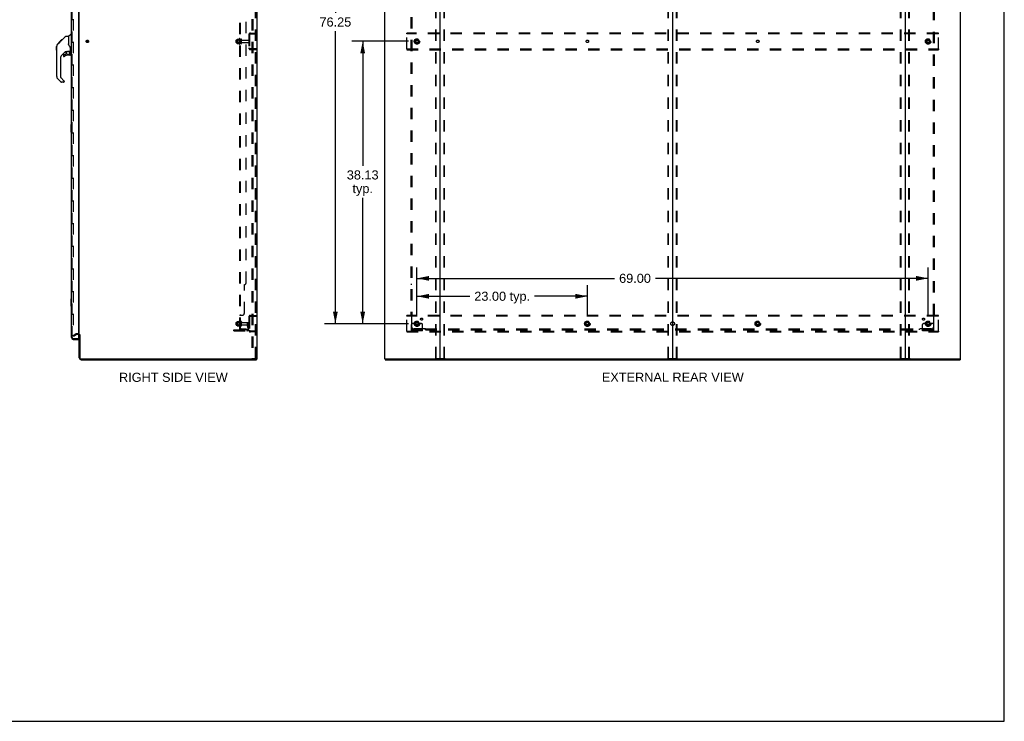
# Model space of a CAD drawing. Header units: inches. Extents: x 0 to 278, y 0 to 180.
# Tile 70 of 76: x 145 to 278, y 0 to 95. Entities that reach past the tile are written whole.
import ezdxf

# ---------------------------------------------------------------- set-up
doc = ezdxf.new("R2010")
doc.units = ezdxf.units.IN
doc.header["$LTSCALE"] = 15.310625
doc.header["$MEASUREMENT"] = 0
doc.linetypes.add('DOT', pattern=[0.2, 0.1, -0.1])
doc.linetypes.add('HIDDEN', pattern=[0.2, 0.1, -0.1])
doc.layers.get('0').update_dxf_attribs({"linetype": 'CONTINUOUS'})
for name, color, linetype in [('DEFAULT_2', 8, 'HIDDEN'), ('DIMENSIONS', 7, 'CONTINUOUS'), ('LEFTHAND_DOOR_ASSEMBLY', 7, 'CONTINUOUS'), ('RIGHTHAND_DOOR_ASSEMBLY', 7, 'CONTINUOUS'), ('SUBPANEL', 7, 'CONTINUOUS')]:
    doc.layers.add(name, color=color, linetype=linetype)
doc.styles.get("Standard").update_dxf_attribs({"font": 'arial.ttf'})
doc.dimstyles.new('DIMSTYLE_1', dxfattribs={"dimtxt": 1.228125, "dimasz": 1.6375, "dimexe": 0.09, "dimexo": 0.07, "dimgap": 0.0375, "dimtad": 0, "dimtih": 1, "dimtoh": 1, "dimzin": 4, "dimdsep": 46, "dimtxsty": 'Standard', "dimblk": '_FILLED', "dimblk1": '_FILLED', "dimblk2": '_FILLED', "dimcen": 0.09, "dimadec": 3, "dimazin": 1, "dimtfac": 1, "dimtdec": 3, "dimtofl": 0, "dimtmove": 0, "dimatfit": 3, "dimldrblk": '_FILLED', "dimfxl": 0, "dimtolj": 1, "dimtzin": 4, "dimarcsym": 0})

# ---------------------------------------------------------------- blocks, each defined once
blk = doc.blocks.new('_FILLED')
at = {"color": 0, "linetype": 'ByBlock'}
blk.add_solid([(0, 0), (-1, 0.2), (-1, -0.2)], dxfattribs=at)
blk = doc.blocks.new('*D2')
at = {"layer": 'DIMENSIONS', "color": 2, "linetype": 'Continuous'}
for p, q in [((152.53, 126.38), (157.47, 126.38)), ((175.16, 126.38), (170.22, 126.38))]:
    blk.add_line(p, q, dxfattribs=at)
at = {"layer": 'DIMENSIONS', "color": 2, "linetype": 'Continuous', "xscale": 1.6375, "yscale": 1.6375, "zscale": 1.6375, "rotation": 180}
blk.add_blockref('_FILLED', (152.53, 126.38), dxfattribs=at)
at = {"layer": 'DIMENSIONS', "color": 2, "linetype": 'Continuous', "xscale": 1.6375, "yscale": 1.6375, "zscale": 1.6375}
blk.add_blockref('_FILLED', (175.16, 126.38), dxfattribs=at)
at = {"layer": 'DIMENSIONS', "color": 2, "linetype": 'Continuous', "insert": (163.84, 127), "char_height": 1.2281, "width": 11.5234, "attachment_point": 2, "line_spacing_factor": 0.9}
blk.add_mtext('22.63 USABLE\\PDEPTH', dxfattribs=at)
blk = doc.blocks.new('*D3')
at = {"layer": 'DIMENSIONS', "color": 2, "linetype": 'Continuous'}
for p, q in [((199.09, 54.68), (199.09, 58.88)), ((222.09, 54.68), (222.09, 58.88)), ((199.09, 57.4), (206.22, 57.4)), ((222.09, 57.4), (214.97, 57.4))]:
    blk.add_line(p, q, dxfattribs=at)
at = {"layer": 'DIMENSIONS', "color": 2, "linetype": 'Continuous', "xscale": 1.6375, "yscale": 1.6375, "zscale": 1.6375, "rotation": 180}
blk.add_blockref('_FILLED', (199.09, 57.4), dxfattribs=at)
at = {"layer": 'DIMENSIONS', "color": 2, "linetype": 'Continuous', "xscale": 1.6375, "yscale": 1.6375, "zscale": 1.6375}
blk.add_blockref('_FILLED', (222.09, 57.4), dxfattribs=at)
at = {"layer": 'DIMENSIONS', "color": 2, "linetype": 'Continuous', "insert": (210.59, 58.02), "char_height": 1.228, "width": 7.5285, "attachment_point": 2, "line_spacing_factor": 0.9}
blk.add_mtext('23.00 typ.', dxfattribs=at)
blk = doc.blocks.new('*D4')
at = {"layer": 'DIMENSIONS', "color": 2, "linetype": 'Continuous'}
for p, q in [((197.95, 129.95), (186.59, 129.95)), ((188.07, 129.95), (188.07, 95.66)), ((188.07, 53.7), (188.07, 93.21)), ((197.95, 53.7), (186.59, 53.7))]:
    blk.add_line(p, q, dxfattribs=at)
at = {"layer": 'DIMENSIONS', "color": 2, "linetype": 'Continuous', "xscale": 1.6375, "yscale": 1.6375, "zscale": 1.6375}
for p, rotation in [((188.07, 129.95), 90), ((188.07, 53.7), 270)]:
    blk.add_blockref('_FILLED', p, dxfattribs=dict(at, rotation=rotation))
at = {"layer": 'DIMENSIONS', "color": 2, "linetype": 'Continuous', "insert": (188.07, 95.05), "char_height": 1.228, "width": 4.2916, "attachment_point": 2, "line_spacing_factor": 0.9}
blk.add_mtext('76.25', dxfattribs=at)
blk = doc.blocks.new('*D5')
at = {"layer": 'DIMENSIONS', "color": 2, "linetype": 'Continuous'}
for p, q in [((199.09, 54.68), (199.09, 61.3)), ((268.09, 54.68), (268.09, 61.3)), ((199.09, 59.82), (225.76, 59.82)), ((268.09, 59.82), (231.28, 59.82))]:
    blk.add_line(p, q, dxfattribs=at)
at = {"layer": 'DIMENSIONS', "color": 2, "linetype": 'Continuous', "xscale": 1.6375, "yscale": 1.6375, "zscale": 1.6375, "rotation": 180}
blk.add_blockref('_FILLED', (199.09, 59.82), dxfattribs=at)
at = {"layer": 'DIMENSIONS', "color": 2, "linetype": 'Continuous', "xscale": 1.6375, "yscale": 1.6375, "zscale": 1.6375}
blk.add_blockref('_FILLED', (268.09, 59.82), dxfattribs=at)
at = {"layer": 'DIMENSIONS', "color": 2, "linetype": 'Continuous', "insert": (228.52, 60.44), "char_height": 1.228, "width": 4.2916, "attachment_point": 2, "line_spacing_factor": 0.9}
blk.add_mtext('69.00', dxfattribs=at)
blk = doc.blocks.new('*D6')
at = {"layer": 'DIMENSIONS', "color": 2, "linetype": 'Continuous'}
for p, q in [((197.95, 91.83), (190.29, 91.83)), ((191.76, 91.83), (191.76, 75.01)), ((191.76, 53.7), (191.76, 70.71)), ((197.95, 53.7), (190.29, 53.7))]:
    blk.add_line(p, q, dxfattribs=at)
at = {"layer": 'DIMENSIONS', "color": 2, "linetype": 'Continuous', "xscale": 1.6375, "yscale": 1.6375, "zscale": 1.6375}
for p, rotation in [((191.76, 91.83), 90), ((191.76, 53.7), 270)]:
    blk.add_blockref('_FILLED', p, dxfattribs=dict(at, rotation=rotation))
at = {"layer": 'DIMENSIONS', "color": 2, "linetype": 'Continuous', "insert": (191.76, 74.4), "char_height": 1.228, "width": 4.2916, "attachment_point": 2, "line_spacing_factor": 0.9}
blk.add_mtext('38.13\\Ptyp.', dxfattribs=at)

msp = doc.modelspace()

# ---------------------------------------------------------------- linework, layer by layer
at = {"color": 7, "linetype": 'Continuous'}
for p, q in [((278.375, 0), (278.375, 180.125)), ((233.594, 134.682), (233.594, 48.97)), ((177.395, 48.93), (177.429, 48.93)), ((177.433, 48.93), (177.433, 48.826)), ((194.771, 48.93), (194.771, 48.826)), ((194.78, 48.93), (194.809, 48.93)), ((202.179, 48.93), (265.009, 48.93)), ((272.379, 48.93), (272.408, 48.93)), ((272.417, 48.93), (272.417, 48.826)), ((0, 0), (278.375, 0))]:
    msp.add_line(p, q, dxfattribs=at)
at = {"color": 3, "linetype": 'Continuous'}
for p, q in [((177.485, 134.722), (177.485, 48.93)), ((194.719, 134.722), (194.719, 48.93)), ((202.219, 48.97), (202.219, 134.682)), ((264.969, 134.682), (264.969, 48.97)), ((272.469, 48.93), (272.469, 134.722)), ((153.485, 52.274), (153.485, 131.378)), ((153.485, 49.072), (153.485, 52.222)), ((153.589, 52.233), (153.589, 49.072)), ((153.732, 48.93), (177.395, 48.93)), ((153.732, 48.826), (177.433, 48.826)), ((177.485, 48.93), (177.429, 48.93)), ((194.78, 48.93), (194.719, 48.93)), ((194.771, 48.826), (272.417, 48.826)), ((194.809, 48.93), (202.179, 48.93)), ((265.009, 48.93), (272.379, 48.93)), ((272.408, 48.93), (272.469, 48.93))]:
    msp.add_line(p, q, dxfattribs=at)
for centre, radius, start, end in [((153.343, 52.079), 0.142, 0, 63.51872), ((153.732, 49.072), 0.246, 180, 270), ((153.732, 49.072), 0.142, 180, 270), ((202.179, 48.97), 0.04, 270, 360), ((265.009, 48.97), 0.04, 180, 270)]:
    msp.add_arc(centre, radius, start, end, dxfattribs=at)
at = {"color": 7, "linetype": 'Continuous'}
for centre, radius, start, end in [((153.343, 52.079), 0.246, 35.32724, 51.92273), ((202.259, 48.97), 0.04, 180, 270), ((233.554, 48.97), 0.04, 270, 360), ((233.634, 48.97), 0.04, 180, 270), ((264.929, 48.97), 0.04, 270, 360)]:
    msp.add_arc(centre, radius, start, end, dxfattribs=at)
at = {"layer": 'DEFAULT_2', "color": 8, "linetype": 'HIDDEN'}
for p, q in [((176.806, 134.638), (176.806, 49.013)), ((176.91, 134.638), (176.91, 49.013)), ((177.308, 49.043), (177.308, 134.608)), ((177.381, 49.043), (177.381, 134.608)), ((201.615, 49.043), (201.615, 134.608)), ((201.689, 49.043), (201.689, 134.608)), ((202.749, 49.043), (202.749, 134.608)), ((202.823, 49.043), (202.823, 134.608)), ((232.99, 49.043), (232.99, 134.608)), ((233.064, 49.043), (233.064, 134.608)), ((234.124, 49.043), (234.124, 134.608)), ((234.198, 49.043), (234.198, 134.608)), ((264.365, 49.043), (264.365, 134.608)), ((264.439, 49.043), (264.439, 134.608)), ((265.499, 49.043), (265.499, 134.608)), ((265.573, 49.043), (265.573, 134.608)), ((152.673, 131.56), (152.673, 52.091)), ((174.656, 91.668), (174.656, 91.983)), ((174.686, 92.013), (175.281, 92.013)), ((174.82, 92.081), (174.82, 91.57)), ((174.84, 92.009), (174.82, 92.029)), ((174.831, 92.103), (175.059, 92.103)), ((175.136, 92.009), (174.84, 92.009)), ((174.84, 92.009), (174.84, 91.642)), ((175.086, 92.182), (175.086, 91.47)), ((175.136, 92.009), (175.156, 92.029)), ((175.136, 92.009), (175.136, 91.642)), ((175.156, 92.16), (175.156, 91.492)), ((175.281, 91.568), (175.281, 92.083)), ((175.391, 91.568), (175.391, 92.083)), ((175.454, 91.991), (176.351, 91.991)), ((176.381, 92.704), (176.381, 90.947)), ((176.485, 92.704), (176.485, 90.947)), ((176.628, 92.951), (177.381, 92.951)), ((176.628, 92.847), (177.381, 92.847)), ((176.709, 92.951), (176.709, 92.847)), ((197.719, 92.847), (197.719, 92.951)), ((269.469, 92.951), (197.719, 92.951)), ((197.719, 90.805), (197.719, 92.847)), ((269.469, 92.847), (197.719, 92.847)), ((198.931, 92.098), (198.776, 91.831)), ((198.776, 91.821), (198.931, 91.553)), ((199.248, 92.103), (198.939, 92.103)), ((199.411, 91.831), (199.257, 92.098)), ((199.257, 91.553), (199.411, 91.821)), ((267.931, 92.098), (267.776, 91.831)), ((267.776, 91.821), (267.931, 91.553)), ((268.248, 92.103), (267.939, 92.103)), ((268.411, 91.831), (268.257, 92.098)), ((268.257, 91.553), (268.411, 91.821)), ((269.469, 92.847), (269.469, 92.951)), ((269.469, 90.805), (269.469, 92.847)), ((174.686, 91.638), (175.281, 91.638)), ((174.84, 91.642), (174.82, 91.622)), ((174.831, 91.548), (175.059, 91.548)), ((175.136, 91.642), (174.84, 91.642)), ((175.136, 91.642), (175.156, 91.622)), ((175.454, 91.661), (176.351, 91.661)), ((177.381, 90.805), (176.628, 90.805)), ((177.381, 90.701), (176.628, 90.701)), ((176.709, 90.805), (176.709, 90.701)), ((197.719, 90.805), (197.719, 90.701)), ((197.719, 90.805), (269.469, 90.805)), ((197.719, 90.701), (269.469, 90.701)), ((199.248, 91.548), (198.939, 91.548)), ((268.248, 91.548), (267.939, 91.548)), ((269.469, 90.805), (269.469, 90.701)), ((176.381, 54.579), (176.381, 52.822)), ((176.485, 54.579), (176.485, 52.822)), ((176.628, 54.826), (177.381, 54.826)), ((176.628, 54.722), (177.381, 54.722)), ((176.709, 54.826), (176.709, 54.722)), ((197.719, 54.722), (197.719, 54.826)), ((269.469, 54.826), (197.719, 54.826)), ((197.719, 52.68), (197.719, 54.722)), ((269.469, 54.722), (197.719, 54.722)), ((269.469, 54.722), (269.469, 54.826)), ((269.469, 52.68), (269.469, 54.722)), ((174.656, 53.543), (174.656, 53.858)), ((174.686, 53.888), (175.281, 53.888)), ((174.686, 53.513), (175.281, 53.513)), ((174.82, 53.956), (174.82, 53.445)), ((174.84, 53.884), (174.82, 53.904)), ((174.84, 53.517), (174.82, 53.497)), ((174.831, 53.978), (175.059, 53.978)), ((174.831, 53.423), (175.059, 53.423)), ((175.136, 53.884), (174.84, 53.884)), ((174.84, 53.884), (174.84, 53.517)), ((175.136, 53.517), (174.84, 53.517)), ((175.086, 54.057), (175.086, 53.345)), ((175.136, 53.884), (175.156, 53.904)), ((175.136, 53.884), (175.136, 53.517)), ((175.136, 53.517), (175.156, 53.497)), ((175.156, 54.035), (175.156, 53.367)), ((175.281, 53.443), (175.281, 53.958)), ((175.391, 53.443), (175.391, 53.958)), ((175.454, 53.866), (176.351, 53.866)), ((175.454, 53.536), (176.351, 53.536)), ((176.187, 53.701), (176.277, 53.701)), ((176.187, 53.36), (176.187, 53.701)), ((176.291, 53.526), (176.187, 53.526)), ((176.209, 53.294), (176.258, 53.226)), ((176.277, 53.701), (176.381, 53.701)), ((176.277, 52.999), (176.277, 53.701)), ((176.291, 53.36), (176.291, 53.701)), ((176.293, 53.354), (176.342, 53.286)), ((176.381, 53.701), (176.342, 53.701)), ((198.344, 52.753), (198.344, 53.576)), ((198.558, 53.701), (198.469, 53.701)), ((198.68, 53.701), (198.558, 53.701)), ((198.919, 53.701), (198.68, 53.701)), ((198.931, 53.973), (198.776, 53.706)), ((198.776, 53.696), (198.931, 53.428)), ((199.248, 53.978), (198.939, 53.978)), ((199.248, 53.423), (198.939, 53.423)), ((199.411, 53.706), (199.257, 53.973)), ((199.257, 53.428), (199.411, 53.696)), ((199.269, 53.701), (199.508, 53.701)), ((199.63, 53.701), (199.508, 53.701)), ((199.719, 53.701), (199.63, 53.701)), ((199.844, 52.753), (199.844, 53.576)), ((221.931, 53.973), (221.776, 53.706)), ((221.776, 53.696), (221.931, 53.428)), ((222.248, 53.978), (221.939, 53.978)), ((222.248, 53.423), (221.939, 53.423)), ((222.411, 53.706), (222.257, 53.973)), ((222.257, 53.428), (222.411, 53.696)), ((244.931, 53.973), (244.776, 53.706)), ((244.776, 53.696), (244.931, 53.428)), ((245.248, 53.978), (244.939, 53.978)), ((245.248, 53.423), (244.939, 53.423)), ((245.411, 53.706), (245.257, 53.973)), ((245.257, 53.428), (245.411, 53.696)), ((267.344, 52.753), (267.344, 53.576)), ((267.558, 53.701), (267.469, 53.701)), ((267.68, 53.701), (267.558, 53.701)), ((267.919, 53.701), (267.68, 53.701)), ((267.931, 53.973), (267.776, 53.706)), ((267.776, 53.696), (267.931, 53.428)), ((268.248, 53.978), (267.939, 53.978)), ((268.248, 53.423), (267.939, 53.423)), ((268.411, 53.706), (268.257, 53.973)), ((268.257, 53.428), (268.411, 53.696)), ((268.269, 53.701), (268.508, 53.701)), ((268.63, 53.701), (268.508, 53.701)), ((268.719, 53.701), (268.63, 53.701)), ((268.844, 52.753), (268.844, 53.576)), ((152.673, 52.111), (153.013, 52.307)), ((152.725, 52.021), (152.673, 52.111)), ((152.725, 52.021), (153.065, 52.217)), ((153.343, 52.326), (153.081, 52.326)), ((153.343, 52.222), (153.081, 52.222)), ((174.381, 52.857), (176.135, 52.857)), ((174.381, 52.753), (174.381, 52.857)), ((174.381, 52.753), (176.135, 52.753)), ((174.628, 52.753), (174.628, 52.857)), ((174.884, 52.753), (174.884, 52.857)), ((177.381, 52.68), (176.628, 52.68)), ((177.381, 52.576), (176.628, 52.576)), ((176.709, 52.68), (176.709, 52.576)), ((197.719, 52.68), (269.469, 52.68)), ((197.719, 52.68), (197.719, 52.576)), ((197.719, 52.576), (269.469, 52.576)), ((199.844, 52.857), (198.344, 52.857)), ((199.844, 52.753), (198.344, 52.753)), ((198.591, 52.753), (198.591, 52.857)), ((198.847, 52.753), (198.847, 52.857)), ((199.341, 52.753), (199.341, 52.857)), ((199.597, 52.753), (199.597, 52.857)), ((268.844, 52.857), (267.344, 52.857)), ((268.844, 52.753), (267.344, 52.753)), ((267.591, 52.753), (267.591, 52.857)), ((267.847, 52.753), (267.847, 52.857)), ((268.341, 52.753), (268.341, 52.857)), ((268.597, 52.753), (268.597, 52.857)), ((269.469, 52.68), (269.469, 52.576)), ((176.806, 49.013), (177.287, 49.013)), ((177.287, 49.013), (177.36, 49.013)), ((201.636, 49.013), (202.802, 49.013)), ((233.011, 49.013), (234.177, 49.013)), ((264.386, 49.013), (265.552, 49.013))]:
    msp.add_line(p, q, dxfattribs=at)
for points in [[(152.673, 52.091), (152.673, 52.089), (152.673, 52.087), (152.674, 52.085), (152.675, 52.083), (152.676, 52.081)], [(152.69, 52.071), (152.689, 52.071), (152.687, 52.072), (152.685, 52.072), (152.683, 52.073), (152.681, 52.074), (152.68, 52.076), (152.678, 52.077), (152.677, 52.079), (152.676, 52.081)], [(152.698, 52.073), (152.696, 52.073), (152.694, 52.072), (152.692, 52.071), (152.69, 52.071), (152.69, 52.071)], [(177.308, 49.043), (177.307, 49.035), (177.305, 49.028), (177.302, 49.022), (177.297, 49.017), (177.292, 49.014), (177.287, 49.013)], [(177.381, 49.043), (177.381, 49.035), (177.379, 49.028), (177.375, 49.022), (177.371, 49.017), (177.366, 49.014), (177.36, 49.013)], [(201.636, 49.013), (201.631, 49.014), (201.626, 49.017), (201.621, 49.022), (201.618, 49.028), (201.616, 49.035), (201.615, 49.043)], [(201.689, 49.043), (201.689, 49.035), (201.691, 49.028), (201.695, 49.022), (201.699, 49.017), (201.704, 49.014), (201.71, 49.013)], [(202.728, 49.013), (202.734, 49.014), (202.739, 49.017), (202.743, 49.022), (202.746, 49.028), (202.748, 49.035), (202.749, 49.043)], [(202.823, 49.043), (202.822, 49.035), (202.82, 49.028), (202.817, 49.022), (202.812, 49.017), (202.807, 49.014), (202.802, 49.013)], [(233.011, 49.013), (233.006, 49.014), (233.001, 49.017), (232.996, 49.022), (232.993, 49.028), (232.991, 49.035), (232.99, 49.043)], [(233.064, 49.043), (233.064, 49.035), (233.066, 49.028), (233.07, 49.022), (233.074, 49.017), (233.079, 49.014), (233.085, 49.013)], [(234.103, 49.013), (234.109, 49.014), (234.114, 49.017), (234.118, 49.022), (234.121, 49.028), (234.123, 49.035), (234.124, 49.043)], [(234.198, 49.043), (234.197, 49.035), (234.195, 49.028), (234.192, 49.022), (234.187, 49.017), (234.182, 49.014), (234.177, 49.013)], [(264.386, 49.013), (264.381, 49.014), (264.376, 49.017), (264.371, 49.022), (264.368, 49.028), (264.366, 49.035), (264.365, 49.043)], [(264.439, 49.043), (264.439, 49.035), (264.441, 49.028), (264.445, 49.022), (264.449, 49.017), (264.454, 49.014), (264.46, 49.013)], [(265.478, 49.013), (265.484, 49.014), (265.489, 49.017), (265.493, 49.022), (265.496, 49.028), (265.498, 49.035), (265.499, 49.043)], [(265.573, 49.043), (265.572, 49.035), (265.57, 49.028), (265.567, 49.022), (265.562, 49.017), (265.557, 49.014), (265.552, 49.013)]]:
    msp.add_lwpolyline(points, dxfattribs=at)
for centre, radius in [((154.589, 91.826), 0.164), ((154.589, 91.826), 0.124), ((199.094, 91.826), 0.372), ((199.094, 91.826), 0.356), ((199.094, 91.826), 0.312), ((199.094, 91.826), 0.204), ((199.094, 91.826), 0.188), ((199.094, 91.826), 0.183), ((199.094, 91.826), 0.165), ((268.094, 91.826), 0.372), ((268.094, 91.826), 0.356), ((268.094, 91.826), 0.312), ((268.094, 91.826), 0.204), ((268.094, 91.826), 0.188), ((268.094, 91.826), 0.183), ((268.094, 91.826), 0.165), ((199.094, 53.701), 0.372), ((199.094, 53.701), 0.356), ((199.094, 53.701), 0.312), ((199.094, 53.701), 0.204), ((199.094, 53.701), 0.188), ((199.094, 53.701), 0.183), ((199.094, 53.701), 0.165), ((222.094, 53.701), 0.372), ((222.094, 53.701), 0.356), ((222.094, 53.701), 0.312), ((222.094, 53.701), 0.204), ((222.094, 53.701), 0.188), ((222.094, 53.701), 0.183), ((222.094, 53.701), 0.165), ((245.094, 53.701), 0.372), ((245.094, 53.701), 0.356), ((245.094, 53.701), 0.312), ((245.094, 53.701), 0.204), ((245.094, 53.701), 0.188), ((245.094, 53.701), 0.183), ((245.094, 53.701), 0.165), ((268.094, 53.701), 0.372), ((268.094, 53.701), 0.356), ((268.094, 53.701), 0.312), ((268.094, 53.701), 0.204), ((268.094, 53.701), 0.188), ((268.094, 53.701), 0.183), ((268.094, 53.701), 0.165)]:
    msp.add_circle(centre, radius, dxfattribs=at)
at = {"layer": 'DEFAULT_2', "color": 8, "linetype": 'DOT'}
for centre in [(199.094, 91.826), (222.094, 91.826), (245.094, 91.826), (268.094, 91.826), (199.094, 53.701), (222.094, 53.701), (245.094, 53.701), (268.094, 53.701)]:
    msp.add_circle(centre, 0.17, dxfattribs=at)
at = {"layer": 'DEFAULT_2', "color": 8, "linetype": 'HIDDEN'}
for centre, radius, start, end in [((174.686, 91.983), 0.03, 90, 180.00001), ((174.962, 92.081), 0.141, 174.79195, 180), ((174.831, 92.093), 0.01, 90, 174.80617), ((175.04, 92.113), 0.01, 270, 336.03207), ((175.687, 91.826), 0.698, 149.33687, 156.03207), ((175.118, 92.16), 0.0384, 0, 145.55034), ((175.336, 92.083), 0.055, 360, 180), ((175.454, 92.053), 0.0625, 180, 270), ((176.351, 91.961), 0.03, 360, 90), ((176.628, 92.704), 0.246, 90, 180), ((176.628, 92.704), 0.142, 90, 180), ((198.785, 91.826), 0.01, 150.01268, 209.98829), ((198.939, 92.093), 0.01, 90.01235, 149.98915), ((199.248, 92.093), 0.01, 30.01204, 89.98872), ((199.403, 91.826), 0.01, 330.01268, 29.98829), ((267.785, 91.826), 0.01, 150.01268, 209.98829), ((267.939, 92.093), 0.01, 90.01235, 149.98915), ((268.248, 92.093), 0.01, 30.01204, 89.98872), ((268.403, 91.826), 0.01, 330.01268, 29.98829), ((174.686, 91.668), 0.03, 179.99999, 270), ((174.962, 91.57), 0.141, 180, 185.20805), ((174.831, 91.558), 0.01, 185.19383, 270), ((175.04, 91.538), 0.01, 23.96793, 90), ((175.687, 91.826), 0.698, 203.96793, 210.66313), ((175.118, 91.492), 0.0384, 214.44966, 360), ((175.336, 91.568), 0.055, 180, 0), ((175.454, 91.598), 0.0625, 90, 180), ((176.351, 91.691), 0.03, 270, 0), ((176.628, 90.947), 0.246, 180, 270), ((176.628, 90.947), 0.142, 180, 270), ((198.939, 91.558), 0.01, 210.01204, 269.98872), ((199.248, 91.558), 0.01, 270.01235, 329.98915), ((267.939, 91.558), 0.01, 210.01204, 269.98872), ((268.248, 91.558), 0.01, 270.01235, 329.98915), ((176.628, 54.579), 0.246, 90, 180), ((176.628, 54.579), 0.142, 90, 180), ((174.686, 53.858), 0.03, 90, 180.00001), ((174.686, 53.543), 0.03, 179.99999, 270), ((174.962, 53.956), 0.141, 174.79195, 180), ((174.962, 53.445), 0.141, 180, 185.20805), ((174.831, 53.968), 0.01, 90, 174.80617), ((174.831, 53.433), 0.01, 185.19383, 270), ((175.04, 53.988), 0.01, 270, 336.03207), ((175.04, 53.413), 0.01, 23.96793, 90), ((175.687, 53.701), 0.698, 149.33687, 156.03207), ((175.687, 53.701), 0.698, 203.96793, 210.66313), ((175.118, 54.035), 0.0384, 0, 145.55034), ((175.118, 53.367), 0.0384, 214.44966, 360), ((175.336, 53.958), 0.055, 360, 180), ((175.336, 53.443), 0.055, 180, 0), ((175.454, 53.928), 0.0625, 180, 270), ((175.454, 53.473), 0.0625, 90, 180), ((176.301, 53.36), 0.114, 180, 215.75389), ((176.173, 53.165), 0.104, 0, 35.75389), ((176.301, 53.36), 0.01, 180, 215.75389), ((176.173, 53.165), 0.208, 0, 35.75389), ((176.351, 53.836), 0.03, 360, 90), ((176.351, 53.566), 0.03, 270, 0), ((198.469, 53.576), 0.125, 90, 180), ((198.785, 53.701), 0.01, 150.01268, 209.98829), ((199.094, 53.701), 0.175, 180, 360), ((198.939, 53.968), 0.01, 90.01235, 149.98915), ((198.939, 53.433), 0.01, 210.01204, 269.98872), ((199.248, 53.968), 0.01, 30.01204, 89.98872), ((199.248, 53.433), 0.01, 270.01235, 329.98915), ((199.403, 53.701), 0.01, 330.01268, 29.98829), ((199.719, 53.576), 0.125, 0, 90), ((221.785, 53.701), 0.01, 150.01268, 209.98829), ((221.939, 53.968), 0.01, 90.01235, 149.98915), ((221.939, 53.433), 0.01, 210.01204, 269.98872), ((222.248, 53.968), 0.01, 30.01204, 89.98872), ((222.248, 53.433), 0.01, 270.01235, 329.98915), ((222.403, 53.701), 0.01, 330.01268, 29.98829), ((244.785, 53.701), 0.01, 150.01268, 209.98829), ((244.939, 53.968), 0.01, 90.01235, 149.98915), ((244.939, 53.433), 0.01, 210.01204, 269.98872), ((245.248, 53.968), 0.01, 30.01204, 89.98872), ((245.248, 53.433), 0.01, 270.01235, 329.98915), ((245.403, 53.701), 0.01, 330.01268, 29.98829), ((267.469, 53.576), 0.125, 90, 180), ((267.785, 53.701), 0.01, 150.01268, 209.98829), ((268.094, 53.701), 0.175, 180, 360), ((267.939, 53.968), 0.01, 90.01235, 149.98915), ((267.939, 53.433), 0.01, 210.01204, 269.98872), ((268.248, 53.968), 0.01, 30.01204, 89.98872), ((268.248, 53.433), 0.01, 270.01235, 329.98915), ((268.403, 53.701), 0.01, 330.01268, 29.98829), ((268.719, 53.576), 0.125, 0, 90), ((153.081, 52.189), 0.137, 90, 120), ((153.081, 52.189), 0.033, 90, 120), ((153.343, 52.079), 0.246, 51.92273, 90), ((153.343, 52.079), 0.142, 63.51872, 90), ((153.343, 52.079), 0.246, 0, 35.32724), ((176.135, 52.999), 0.246, 270, 360), ((176.135, 52.999), 0.142, 270, 360), ((176.628, 52.822), 0.246, 180, 270), ((176.628, 52.822), 0.142, 180, 270)]:
    msp.add_arc(centre, radius, start, end, dxfattribs=at)
at = {"layer": 'LEFTHAND_DOOR_ASSEMBLY', "color": 8, "linetype": 'HIDDEN'}
for p, q in [((152.531, 51.822), (152.531, 131.829)), ((152.674, 51.68), (153.386, 51.68))]:
    msp.add_line(p, q, dxfattribs=at)
at = {"layer": 'LEFTHAND_DOOR_ASSEMBLY', "color": 7, "linetype": 'Continuous'}
for p, q in [((150.439, 91.119), (150.459, 91.139)), ((150.439, 90.643), (150.439, 91.119)), ((150.439, 90.643), (150.459, 90.623))]:
    msp.add_line(p, q, dxfattribs=at)
for centre, radius, start, end in [((150.892, 91.154), 0.433, 137.27268, 137.76144), ((152.113, 90.27), 0.197, 4.49984, 45), ((152.29, 90.509), 0.0197, 270, 360), ((151.443, 89.954), 0.0787, 90, 180), ((151.443, 89.835), 0.0787, 180, 309.5212), ((152.231, 90.033), 0.0787, 270, 360), ((150.853, 87.068), 0.394, 180, 225), ((151.082, 86.393), 0.0787, 225, 232.5), ((151.082, 86.393), 0.0787, 240, 270), ((151.364, 86.393), 0.0787, 270, 347.64639)]:
    msp.add_arc(centre, radius, start, end, dxfattribs=at)
at = {"layer": 'LEFTHAND_DOOR_ASSEMBLY', "color": 8, "linetype": 'HIDDEN'}
msp.add_arc((152.674, 51.822), 0.142, 180, 270, dxfattribs=at)
at = {"layer": 'RIGHTHAND_DOOR_ASSEMBLY', "color": 3, "linetype": 'Continuous'}
for p, q in [((152.427, 51.822), (152.427, 131.829)), ((153.406, 131.952), (153.406, 51.7)), ((152.674, 51.576), (153.406, 51.576))]:
    msp.add_line(p, q, dxfattribs=at)
at = {"layer": 'RIGHTHAND_DOOR_ASSEMBLY', "color": 8, "linetype": 'HIDDEN'}
for p, q in [((152.531, 51.822), (152.531, 131.829)), ((152.674, 51.68), (153.386, 51.68))]:
    msp.add_line(p, q, dxfattribs=at)
at = {"layer": 'RIGHTHAND_DOOR_ASSEMBLY', "color": 7, "linetype": 'Continuous'}
for p, q in [((150.574, 91.448), (150.852, 91.726)), ((150.684, 91.626), (151.094, 92.035)), ((150.852, 91.727), (150.985, 91.86)), ((150.852, 91.793), (150.919, 91.793)), ((150.879, 91.753), (150.852, 91.726)), ((150.914, 91.788), (150.879, 91.753)), ((150.957, 91.831), (150.914, 91.788)), ((151.001, 91.875), (150.934, 91.875)), ((150.993, 91.867), (150.957, 91.831)), ((150.993, 91.867), (151.617, 92.492)), ((151.01, 91.952), (151.077, 91.952)), ((151.094, 92.035), (151.096, 92.037)), ((151.094, 92.036), (151.161, 92.036)), ((151.16, 92.035), (151.094, 92.035)), ((151.096, 92.037), (151.163, 92.037)), ((151.673, 92.515), (152.034, 92.515)), ((152.034, 92.515), (152.034, 91.41)), ((152.04, 92.52), (152.337, 92.818)), ((152.427, 92.83), (152.365, 92.83)), ((150.459, 87.068), (150.459, 91.171)), ((150.68, 91.622), (150.683, 91.625)), ((150.68, 91.622), (150.747, 91.622)), ((150.683, 91.625), (150.75, 91.625)), ((150.684, 91.626), (150.751, 91.626)), ((150.832, 91.707), (150.765, 91.707)), ((151.645, 90.453), (151.144, 89.951)), ((151.679, 90.443), (151.679, 90.116)), ((151.722, 90.448), (151.809, 90.448)), ((151.994, 90.489), (152.29, 90.489)), ((152.053, 91.419), (152.034, 91.473)), ((152.082, 91.354), (152.053, 91.419)), ((152.172, 90.489), (152.252, 90.409)), ((152.244, 90.402), (152.237, 90.395)), ((152.309, 90.487), (152.309, 90.894)), ((152.349, 90.448), (152.427, 90.448)), ((150.971, 89.534), (150.971, 86.982)), ((151.364, 89.954), (151.364, 89.835)), ((151.443, 90.033), (151.596, 90.033)), ((151.604, 90.036), (151.676, 90.108)), ((152.231, 89.954), (151.994, 89.954)), ((152.29, 90.27), (152.309, 90.27)), ((152.309, 90.033), (152.309, 90.27)), ((151.026, 86.337), (150.574, 86.789)), ((150.994, 86.926), (151.429, 86.491)), ((151.443, 86.457), (151.443, 86.393)), ((151.364, 86.314), (151.082, 86.314)), ((152.367, 80.561), (152.367, 79.591)), ((152.427, 80.576), (152.382, 80.576)), ((152.414, 80.476), (152.414, 79.676)), ((152.382, 79.576), (152.427, 79.576)), ((152.367, 57.061), (152.367, 56.091)), ((152.427, 57.076), (152.382, 57.076)), ((152.382, 56.076), (152.427, 56.076)), ((152.414, 56.976), (152.414, 56.176)), ((153.386, 51.68), (153.406, 51.68)), ((153.406, 51.68), (153.406, 51.576))]:
    msp.add_line(p, q, dxfattribs=at)
for points in [[(151.617, 92.492), (151.625, 92.498), (151.633, 92.504), (151.642, 92.509), (151.652, 92.512), (151.662, 92.514), (151.673, 92.515)], [(150.574, 91.448), (150.554, 91.426), (150.529, 91.394), (150.507, 91.359), (150.489, 91.322), (150.475, 91.283), (150.466, 91.242), (150.46, 91.201), (150.459, 91.171)], [(151.809, 90.448), (151.811, 90.448), (151.818, 90.449), (151.827, 90.451), (151.837, 90.454), (151.849, 90.458), (151.862, 90.463), (151.877, 90.468), (151.893, 90.473), (151.911, 90.478), (151.929, 90.482), (151.948, 90.486), (151.967, 90.488), (151.986, 90.489), (151.994, 90.489)], [(152.256, 91.065), (152.206, 91.138), (152.156, 91.215), (152.116, 91.287), (152.082, 91.354)], [(152.289, 90.27), (152.289, 90.284), (152.287, 90.298), (152.284, 90.312), (152.281, 90.325), (152.276, 90.338), (152.27, 90.351), (152.263, 90.363), (152.255, 90.374), (152.247, 90.385), (152.237, 90.395)], [(152.252, 90.409), (152.251, 90.409), (152.251, 90.409), (152.25, 90.408), (152.249, 90.407), (152.248, 90.405), (152.244, 90.402)], [(152.309, 90.894), (152.308, 90.918), (152.304, 90.952), (152.295, 90.986), (152.283, 91.018), (152.268, 91.047), (152.256, 91.065)], [(152.412, 80.512), (152.413, 80.506), (152.413, 80.5), (152.414, 80.494), (152.414, 80.488), (152.414, 80.482), (152.414, 80.476)], [(152.414, 79.676), (152.414, 79.669), (152.414, 79.663), (152.414, 79.657), (152.413, 79.651), (152.413, 79.645), (152.412, 79.64)], [(152.412, 57.012), (152.413, 57.006), (152.413, 57), (152.414, 56.994), (152.414, 56.988), (152.414, 56.982), (152.414, 56.976)], [(152.414, 56.176), (152.414, 56.169), (152.414, 56.163), (152.414, 56.157), (152.413, 56.151), (152.413, 56.145), (152.412, 56.14)]]:
    msp.add_lwpolyline(points, dxfattribs=at)
msp.add_circle((151.994, 90.249), 0.217, dxfattribs=at)
for centre, radius, start, end in [((152.053, 92.507), 0.0197, 135, 180), ((152.365, 92.79), 0.0394, 90, 135), ((150.892, 91.154), 0.433, 137.27268, 137.76144), ((151.722, 90.251), 0.197, 90, 135), ((152.113, 90.27), 0.197, 0, 45), ((152.29, 90.509), 0.0197, 270, 360), ((152.349, 90.487), 0.0394, 180, 270), ((151.561, 89.534), 0.591, 135, 180), ((151.443, 89.954), 0.0787, 90, 180), ((151.443, 89.835), 0.0787, 180, 309.5212), ((151.994, 89.166), 0.787, 90, 129.5212), ((151.596, 90.044), 0.0118, 270, 315), ((151.668, 90.116), 0.0118, 315, 360), ((152.231, 90.033), 0.0787, 270, 360), ((150.853, 87.068), 0.394, 180, 225), ((151.05, 86.982), 0.0787, 180, 225), ((151.396, 86.457), 0.0472, 0, 45), ((151.082, 86.393), 0.0787, 225, 270), ((151.364, 86.393), 0.0787, 270, 360), ((152.382, 80.561), 0.015, 90, 180), ((152.412, 80.561), 0.015, 0, 90), ((152.382, 79.591), 0.015, 180, 270), ((152.412, 79.591), 0.015, 270, 360), ((152.382, 57.061), 0.015, 90, 180), ((152.382, 56.091), 0.015, 180, 270), ((152.412, 57.061), 0.015, 0, 90), ((152.412, 56.091), 0.015, 270, 360), ((152.591, 51.966), 0.26, 270, 272.58661)]:
    msp.add_arc(centre, radius, start, end, dxfattribs=at)
at = {"layer": 'RIGHTHAND_DOOR_ASSEMBLY', "color": 3, "linetype": 'Continuous'}
for centre, radius, start, end in [((152.674, 51.822), 0.246, 180, 270), ((153.386, 51.7), 0.02, 270, 360)]:
    msp.add_arc(centre, radius, start, end, dxfattribs=at)
at = {"layer": 'RIGHTHAND_DOOR_ASSEMBLY', "color": 8, "linetype": 'HIDDEN'}
msp.add_arc((152.674, 51.822), 0.142, 180, 270, dxfattribs=at)
at = {"layer": 'SUBPANEL', "color": 8, "linetype": 'HIDDEN'}
for p, q in [((175.156, 52.982), (175.156, 130.669)), ((175.281, 52.982), (175.281, 130.669)), ((198.25, 128.794), (198.25, 54.857)), ((198.375, 128.794), (198.375, 54.857)), ((268.813, 54.857), (268.813, 128.794)), ((268.938, 54.857), (268.938, 128.794)), ((176.031, 59.232), (176.031, 124.419)), ((175.281, 92.076), (175.156, 92.076)), ((175.281, 91.576), (175.156, 91.576)), ((175.781, 55.107), (175.781, 58.982)), ((198.375, 58.982), (198.25, 58.982)), ((268.813, 58.982), (268.938, 58.982)), ((175.157, 54.823), (175.156, 54.822)), ((175.281, 54.822), (175.156, 54.822)), ((175.191, 54.847), (175.183, 54.843)), ((175.208, 54.855), (175.205, 54.853)), ((175.21, 54.857), (175.531, 54.857)), ((198.25, 54.857), (198.416, 54.857)), ((198.356, 54.84), (198.364, 54.833)), ((198.375, 53.232), (198.375, 54.822)), ((268.772, 54.857), (268.938, 54.857)), ((268.813, 54.822), (268.813, 53.232)), ((175.281, 54.46), (175.156, 54.46)), ((175.281, 54.179), (175.156, 54.179)), ((175.281, 53.951), (175.156, 53.951)), ((175.281, 53.451), (175.156, 53.451)), ((175.281, 52.982), (175.156, 52.982)), ((175.21, 52.943), (175.307, 53.023)), ((175.285, 53.005), (175.285, 53.005)), ((175.393, 52.982), (176.031, 52.982)), ((176.031, 52.857), (175.393, 52.857)), ((175.781, 52.982), (175.781, 52.857)), ((176.031, 52.982), (176.031, 52.857)), ((200.215, 52.982), (198.625, 52.982)), ((200.25, 52.857), (200.25, 53.023)), ((200.25, 52.982), (266.938, 52.982)), ((200.25, 52.857), (266.938, 52.857)), ((204.375, 52.982), (204.375, 52.857)), ((262.813, 52.982), (262.813, 52.857)), ((266.938, 52.857), (266.938, 53.023)), ((266.955, 52.963), (266.962, 52.97)), ((268.563, 52.982), (266.973, 52.982))]:
    msp.add_line(p, q, dxfattribs=at)
for points in [[(175.176, 54.84), (175.172, 54.838), (175.169, 54.837), (175.166, 54.835), (175.163, 54.833), (175.161, 54.831), (175.159, 54.829), (175.158, 54.827), (175.157, 54.825), (175.157, 54.823), (175.156, 54.822)], [(175.166, 54.835), (175.163, 54.833), (175.161, 54.831), (175.159, 54.829), (175.158, 54.827), (175.157, 54.825)], [(175.183, 54.843), (175.179, 54.842), (175.176, 54.84)], [(175.21, 54.857), (175.208, 54.855), (175.205, 54.853), (175.202, 54.852), (175.199, 54.85), (175.195, 54.848), (175.191, 54.847)], [(175.296, 54.837), (175.292, 54.834), (175.289, 54.833), (175.287, 54.831), (175.286, 54.83), (175.284, 54.828), (175.283, 54.826), (175.282, 54.825), (175.282, 54.823), (175.281, 54.822)], [(175.282, 54.825), (175.282, 54.823), (175.281, 54.822)], [(175.287, 54.831), (175.286, 54.83), (175.284, 54.828), (175.283, 54.826)], [(175.307, 54.857), (175.307, 54.855), (175.308, 54.853), (175.307, 54.851), (175.307, 54.85), (175.306, 54.848), (175.306, 54.846), (175.304, 54.845), (175.303, 54.843), (175.301, 54.841), (175.3, 54.84), (175.298, 54.839), (175.296, 54.837)], [(175.307, 54.857), (175.307, 54.855), (175.308, 54.853), (175.307, 54.851), (175.307, 54.85), (175.306, 54.848), (175.306, 54.846), (175.304, 54.845), (175.303, 54.843), (175.301, 54.841), (175.3, 54.84), (175.298, 54.839)], [(198.337, 54.857), (198.339, 54.855), (198.341, 54.853), (198.344, 54.852), (198.346, 54.85), (198.348, 54.848), (198.35, 54.847), (198.351, 54.845), (198.353, 54.843), (198.355, 54.842), (198.356, 54.84)], [(198.364, 54.833), (198.366, 54.831), (198.368, 54.829), (198.37, 54.827), (198.372, 54.825), (198.373, 54.823), (198.375, 54.822)], [(198.389, 54.831), (198.386, 54.83), (198.384, 54.828), (198.381, 54.826), (198.379, 54.825), (198.377, 54.823), (198.375, 54.822)], [(198.416, 54.857), (198.415, 54.855), (198.414, 54.853), (198.413, 54.851), (198.412, 54.85), (198.411, 54.848), (198.41, 54.846), (198.408, 54.845), (198.406, 54.843), (198.405, 54.841), (198.403, 54.84), (198.401, 54.839), (198.399, 54.837), (198.396, 54.836), (198.394, 54.834), (198.389, 54.831)], [(268.772, 54.857), (268.773, 54.855), (268.773, 54.853), (268.774, 54.851), (268.775, 54.85), (268.777, 54.848), (268.778, 54.846), (268.78, 54.845), (268.781, 54.843), (268.783, 54.841), (268.785, 54.84), (268.787, 54.839), (268.789, 54.837), (268.792, 54.836), (268.794, 54.834)], [(268.794, 54.834), (268.799, 54.831), (268.802, 54.83), (268.804, 54.828), (268.806, 54.826), (268.809, 54.825), (268.811, 54.823), (268.813, 54.822)], [(268.826, 54.835), (268.824, 54.833), (268.822, 54.831), (268.82, 54.829), (268.818, 54.827), (268.816, 54.825), (268.814, 54.823), (268.813, 54.822)], [(268.851, 54.857), (268.849, 54.855), (268.846, 54.853), (268.844, 54.852), (268.842, 54.85), (268.84, 54.848), (268.838, 54.847), (268.836, 54.845), (268.835, 54.843), (268.833, 54.842), (268.831, 54.84), (268.826, 54.835)], [(175.179, 52.962), (175.176, 52.963), (175.172, 52.965), (175.169, 52.967), (175.166, 52.968), (175.163, 52.97), (175.161, 52.972), (175.159, 52.974), (175.158, 52.976), (175.157, 52.978), (175.157, 52.98), (175.156, 52.982)], [(175.21, 52.943), (175.208, 52.946), (175.205, 52.948), (175.202, 52.95), (175.199, 52.953), (175.195, 52.955), (175.191, 52.956), (175.187, 52.958), (175.179, 52.962)], [(175.285, 53.005), (175.285, 53.005), (175.285, 53.005), (175.285, 53.005), (175.284, 53.004), (175.284, 53.004), (175.283, 53.004), (175.283, 53.003), (175.282, 53.003), (175.282, 53.003), (175.281, 53.002), (175.28, 53.002), (175.28, 53.002), (175.279, 53.001), (175.278, 53.001), (175.278, 53.001), (175.277, 53), (175.276, 53), (175.276, 52.999), (175.275, 52.999), (175.274, 52.999), (175.273, 52.998), (175.272, 52.998), (175.272, 52.997), (175.271, 52.997), (175.27, 52.997), (175.269, 52.996), (175.268, 52.996), (175.267, 52.996), (175.267, 52.995), (175.266, 52.995), (175.265, 52.994), (175.264, 52.994), (175.263, 52.994), (175.262, 52.993), (175.261, 52.993), (175.26, 52.992), (175.259, 52.992), (175.258, 52.992), (175.257, 52.991), (175.256, 52.991), (175.255, 52.99), (175.254, 52.99), (175.253, 52.99), (175.252, 52.989), (175.251, 52.989), (175.25, 52.989), (175.248, 52.988), (175.247, 52.988), (175.246, 52.988), (175.245, 52.987), (175.244, 52.987), (175.243, 52.987), (175.242, 52.986), (175.241, 52.986), (175.24, 52.986), (175.239, 52.986), (175.238, 52.985), (175.237, 52.985), (175.236, 52.985), (175.236, 52.985), (175.235, 52.984), (175.234, 52.984), (175.233, 52.984), (175.232, 52.984), (175.231, 52.983), (175.23, 52.983), (175.229, 52.983), (175.228, 52.983), (175.228, 52.983), (175.227, 52.983), (175.226, 52.982), (175.225, 52.982), (175.224, 52.982), (175.224, 52.982), (175.223, 52.982), (175.223, 52.982), (175.222, 52.982), (175.222, 52.982)], [(175.222, 52.982), (175.222, 52.982), (175.222, 52.982), (175.222, 52.982), (175.222, 52.982), (175.222, 52.982), (175.222, 52.982), (175.223, 52.982), (175.223, 52.982), (175.224, 52.982), (175.225, 52.982)], [(175.3, 53.01), (175.296, 53.005), (175.294, 53.003), (175.292, 53.001), (175.289, 52.998), (175.287, 52.996), (175.286, 52.993), (175.284, 52.991), (175.283, 52.988), (175.282, 52.986), (175.282, 52.984), (175.281, 52.982)], [(175.282, 53.002), (175.282, 53.002), (175.283, 53.003), (175.283, 53.003), (175.284, 53.004), (175.284, 53.004), (175.285, 53.004), (175.285, 53.005), (175.285, 53.005), (175.285, 53.005), (175.285, 53.005)], [(175.307, 53.023), (175.307, 53.022), (175.308, 53.021), (175.307, 53.02), (175.307, 53.019), (175.306, 53.018), (175.306, 53.017), (175.304, 53.015), (175.303, 53.013), (175.301, 53.011), (175.3, 53.01)], [(200.227, 53.001), (200.224, 52.996), (200.223, 52.993), (200.221, 52.991), (200.22, 52.988), (200.218, 52.986), (200.216, 52.984), (200.215, 52.982)], [(200.228, 52.968), (200.226, 52.97), (200.224, 52.972), (200.222, 52.974), (200.22, 52.976), (200.218, 52.978), (200.216, 52.98), (200.215, 52.982)], [(200.25, 53.023), (200.248, 53.022), (200.246, 53.021), (200.245, 53.02), (200.243, 53.019), (200.241, 53.018), (200.239, 53.017), (200.238, 53.015), (200.236, 53.013), (200.235, 53.011), (200.233, 53.01), (200.232, 53.008), (200.23, 53.005), (200.229, 53.003), (200.227, 53.001)], [(200.25, 52.943), (200.248, 52.946), (200.247, 52.948), (200.245, 52.95), (200.243, 52.953), (200.241, 52.955), (200.24, 52.956), (200.238, 52.958), (200.236, 52.96), (200.235, 52.962), (200.233, 52.963), (200.228, 52.968)], [(266.938, 53.023), (266.94, 53.022), (266.941, 53.021), (266.943, 53.02), (266.945, 53.019), (266.947, 53.018), (266.948, 53.017), (266.95, 53.015), (266.952, 53.013), (266.953, 53.011), (266.955, 53.01), (266.956, 53.008), (266.958, 53.005), (266.959, 53.003), (266.96, 53.001), (266.963, 52.996)], [(266.938, 52.943), (266.939, 52.946), (266.941, 52.948), (266.943, 52.95), (266.945, 52.953), (266.946, 52.955), (266.948, 52.956), (266.95, 52.958), (266.951, 52.96), (266.953, 52.962), (266.955, 52.963)], [(266.962, 52.97), (266.964, 52.972), (266.966, 52.974), (266.968, 52.976), (266.97, 52.978), (266.971, 52.98), (266.973, 52.982)], [(266.963, 52.996), (266.965, 52.993), (266.967, 52.991), (266.968, 52.988), (266.97, 52.986), (266.971, 52.984), (266.973, 52.982)]]:
    msp.add_lwpolyline(points, dxfattribs=at)
for centre, radius in [((199.094, 91.826), 0.25), ((268.094, 91.826), 0.25), ((199.094, 53.701), 0.25), ((199.713, 54.319), 0.141), ((222.094, 53.701), 0.25), ((233.594, 53.701), 0.25), ((245.094, 53.701), 0.25), ((267.475, 54.319), 0.141), ((268.094, 53.701), 0.25)]:
    msp.add_circle(centre, radius, dxfattribs=at)
for centre, radius, start, end in [((175.781, 59.232), 0.25, 270, 360), ((175.531, 55.107), 0.25, 270, 360), ((198.625, 53.232), 0.25, 180, 270), ((268.563, 53.232), 0.25, 270, 360), ((175.393, 53.094), 0.237, 180, 270), ((175.393, 53.094), 0.112, 180, 270)]:
    msp.add_arc(centre, radius, start, end, dxfattribs=at)

# ---------------------------------------------------------------- texts
at = {"layer": 'DIMENSIONS', "color": 2, "linetype": 'Continuous', "char_height": 1.22812, "attachment_point": 2, "line_spacing_factor": 0.9}
for s, insert, width in [('RIGHT SIDE VIEW', (166.199, 47.072), 14.64619), ('EXTERNAL REAR VIEW', (233.623, 47.083), 19.1204)]:
    msp.add_mtext(s, dxfattribs=dict(at, insert=insert, width=width))

# ---------------------------------------------------------------- dimensions: what is measured, and where the dimension line sits
at = {"layer": 'DIMENSIONS', "color": 2, "linetype": 'Continuous'}
dim = msp.add_linear_dim(base=(188.069, 129.951), p1=(198.018, 53.701), p2=(198.018, 129.951), angle=90, dimstyle='DIMSTYLE_1', dxfattribs=at)
dim.commit()
dim.dimension.update_dxf_attribs({"geometry": '*D4', "text_midpoint": (188.073, 94.427), "dimtype": 160})
for base, p1, p2, text, picture, middle in [((175.156464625, 126.382924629), (152.531464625, 51.679732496), (175.156464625, 54.856982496), '<> USABLE\\PDEPTH', '*D2', (163.843964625, 125.461830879)), ((222.094, 57.402), (199.094, 54.612), (222.094, 54.612), '<> typ.', '*D3', (210.594, 57.402))]:
    dim = msp.add_linear_dim(base=base, p1=p1, p2=p2, text=text, dimstyle='DIMSTYLE_1', dxfattribs=at)
    dim.commit()
    dim.dimension.update_dxf_attribs({"geometry": picture, "text_midpoint": middle, "dimtype": 160})
dim = msp.add_linear_dim(base=(191.764574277, 53.700732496), p1=(198.017647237, 91.825732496), p2=(198.017647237, 53.700732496), angle=270, text='<>\\Ptyp.', dimstyle='DIMSTYLE_1', dxfattribs=at)
dim.commit()
dim.dimension.update_dxf_attribs({"geometry": '*D6', "text_midpoint": (191.764574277, 72.860100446), "dimtype": 160})
dim = msp.add_linear_dim(base=(268.094, 59.821), p1=(199.094, 54.612), p2=(268.094, 54.612), dimstyle='DIMSTYLE_1', dxfattribs=at)
dim.commit()
dim.dimension.update_dxf_attribs({"geometry": '*D5', "text_midpoint": (228.514, 59.814), "dimtype": 160})

doc.saveas('drawing.dxf')
